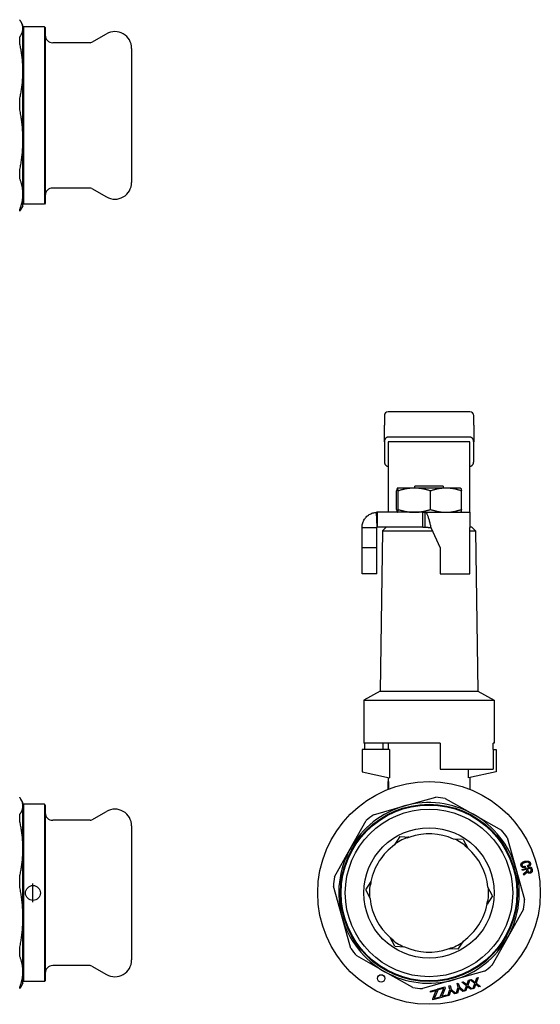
# Model space of a CAD drawing. Header units: millimetres. Extents: x 64 to 3509, y -40 to 420.
# Tile 12 of 12: x 374 to 514, y 151 to 416. Entities that reach past the tile are written whole.
import ezdxf

# ---------------------------------------------------------------- set-up
doc = ezdxf.new("R2010")
doc.units = ezdxf.units.MM
doc.layers.add('DETAIL', color=2, linetype='Continuous')
doc.layers.add('ORIGIN', color=6, linetype='Continuous')

msp = doc.modelspace()

# ---------------------------------------------------------------- linework, layer by layer
at = {"layer": 'DETAIL'}
for p, q in [((375.32, 414.18), (374.78, 415.12)), ((375.32, 413.28), (375.32, 414.18)), ((375.32, 413.53), (375.52, 413.73)), ((375.32, 401.82), (375.32, 413.28)), ((375.52, 413.73), (375.52, 366.13)), ((381.12, 413.73), (375.52, 413.73)), ((381.12, 413.73), (381.12, 366.13)), ((381.32, 413.53), (381.12, 413.73)), ((381.32, 413.53), (381.32, 366.33)), ((374.46, 409.37), (374.46, 410.95)), ((393.85, 409.57), (397.77, 411.83)), ((393.35, 409.43), (383.32, 409.43)), ((404.52, 407.93), (404.52, 371.93)), ((375.32, 383.39), (375.32, 401.82)), ((374.46, 391.73), (374.46, 394.27)), ((375.32, 368.79), (375.32, 383.39)), ((374.46, 373.04), (374.46, 375.05)), ((393.35, 370.43), (383.32, 370.43)), ((393.85, 370.3), (397.77, 368.04)), ((375.32, 365.68), (375.32, 368.79)), ((375.32, 365.68), (374.78, 364.75)), ((375.32, 366.33), (375.52, 366.13)), ((381.12, 366.13), (375.52, 366.13)), ((381.32, 366.33), (381.12, 366.13)), ((374.46, 364.25), (374.46, 364.55)), ((472.42, 309.36), (472.42, 306.78)), ((495.42, 310.36), (473.42, 310.36)), ((496.42, 306.78), (496.42, 309.36)), ((472.42, 302.24), (472.42, 306.78)), ((496.42, 306.78), (496.42, 302.24)), ((472.42, 302.24), (472.42, 297.02)), ((495.42, 303.54), (473.42, 303.54)), ((495.42, 302.24), (473.42, 302.24)), ((473.42, 302.24), (473.42, 284.99)), ((495.42, 284.99), (495.42, 302.24)), ((496.42, 297.02), (496.42, 302.24)), ((475.72, 284.12), (475.72, 289.1)), ((475.92, 289.86), (475.91, 289.85)), ((475.93, 289.86), (475.92, 289.86)), ((480.5, 289.86), (475.93, 289.86)), ((476.14, 284.12), (476.14, 289.1)), ((488.99, 289.86), (480.5, 289.86)), ((480.61, 289.86), (480.62, 290.36)), ((488.22, 290.36), (480.62, 290.36)), ((484.85, 284.12), (484.85, 289.1)), ((488.22, 290.36), (488.23, 289.86)), ((492.92, 289.86), (488.99, 289.86)), ((492.92, 289.86), (492.93, 289.85)), ((493.13, 284.12), (493.13, 289.1)), ((470.52, 279.36), (470.34, 283.35)), ((482.75, 283.36), (470.52, 283.36)), ((470.52, 283.36), (470.52, 282.5)), ((473.42, 284.99), (473.42, 283.53)), ((475.92, 283.36), (475.91, 283.36)), ((482.75, 283.36), (495.42, 283.36)), ((482.75, 281.89), (482.75, 283.36)), ((483.42, 279.36), (483.42, 283.36)), ((492.92, 283.36), (492.93, 283.36)), ((495.42, 283.36), (495.42, 284.99)), ((495.42, 283.36), (495.42, 279.26)), ((470.52, 282.5), (470.52, 279.36)), ((482.75, 279.36), (482.75, 281.89)), ((466.42, 279.26), (468.42, 279.26)), ((466.42, 273.86), (466.42, 279.26)), ((468.42, 279.26), (470.42, 279.26)), ((470.42, 273.86), (470.42, 279.26)), ((482.75, 279.36), (470.52, 279.36)), ((471.91, 278.34), (471.32, 235.36)), ((472.92, 279.36), (471.91, 278.34)), ((471.91, 278.34), (485.34, 278.34)), ((484.92, 279.26), (487.42, 273.86)), ((495.92, 279.36), (495.42, 279.36)), ((495.42, 266.86), (495.42, 279.26)), ((495.42, 278.34), (496.94, 278.34)), ((495.92, 279.36), (496.94, 278.34)), ((496.94, 278.34), (497.52, 235.36)), ((466.42, 266.86), (466.42, 273.86)), ((470.42, 273.86), (466.42, 273.86)), ((470.42, 266.86), (470.42, 273.86)), ((487.42, 273.86), (487.42, 266.86)), ((470.42, 266.86), (466.42, 266.86)), ((487.42, 266.86), (495.42, 266.86)), ((471.32, 235.36), (466.92, 232.9)), ((471.32, 235.36), (497.52, 235.36)), ((497.52, 235.36), (501.92, 232.9)), ((466.92, 232.9), (501.92, 232.9)), ((466.92, 232.9), (466.92, 221.36)), ((501.92, 232.9), (501.92, 221.36)), ((473.84, 219.66), (466.42, 219.66)), ((466.42, 219.66), (466.42, 213.66)), ((487.42, 221.36), (466.92, 221.36)), ((467.18, 219.66), (467.18, 221.36)), ((472.03, 221.36), (472.03, 219.66)), ((473.42, 221.36), (473.42, 219.66)), ((473.84, 219.66), (473.84, 212.07)), ((487.42, 221.36), (487.42, 214.36)), ((501.92, 221.36), (501.66, 221.36)), ((501.66, 219.66), (501.66, 221.36)), ((501.66, 219.66), (501.66, 214.36)), ((501.66, 219.66), (502.42, 219.66)), ((502.42, 219.66), (502.42, 213.66)), ((487.42, 214.36), (501.66, 214.36)), ((495.01, 212.07), (495.01, 214.36)), ((466.42, 213.66), (473.84, 212.07)), ((473.42, 212.16), (473.42, 211.08)), ((502.42, 213.66), (495.01, 212.07)), ((495.42, 212.16), (495.42, 209.89)), ((473.41, 211.08), (473.45, 211.08)), ((473.41, 208.96), (473.41, 211.08)), ((473.42, 210.75), (473.42, 209.71)), ((473.42, 210.75), (473.44, 210.75)), ((473.42, 209.71), (473.45, 209.71)), ((473.42, 209.38), (473.42, 208.96)), ((473.42, 209.38), (473.45, 209.38)), ((473.43, 210.75), (473.43, 209.71)), ((473.43, 209.38), (473.43, 208.96)), ((473.45, 211.08), (473.46, 211.08)), ((473.49, 209.43), (473.5, 209.43)), ((473.57, 210.22), (473.58, 210.22)), ((495.42, 209.89), (495.42, 208.96)), ((375.32, 205.41), (374.78, 206.34)), ((477.88, 204.51), (486.22, 206.84)), ((488.76, 206.54), (496.3, 202.3)), ((375.32, 204.51), (375.32, 205.41)), ((375.32, 204.76), (375.52, 204.96)), ((375.32, 193.04), (375.32, 204.51)), ((375.52, 204.96), (375.52, 157.36)), ((381.12, 204.96), (375.52, 204.96)), ((381.12, 204.96), (381.12, 157.36)), ((381.32, 204.76), (381.12, 204.96)), ((381.32, 204.76), (381.32, 157.56)), ((469.54, 202.17), (477.88, 204.51)), ((374.46, 200.59), (374.46, 202.17)), ((393.85, 200.79), (397.77, 203.05)), ((496.3, 202.3), (503.85, 198.05)), ((393.35, 200.66), (383.32, 200.66)), ((404.52, 199.16), (404.52, 163.16)), ((463.28, 193.04), (467.53, 200.59)), ((476.61, 196.29), (475.18, 194.07)), ((476.61, 196.29), (479.26, 196.17)), ((478.55, 195.91), (478.22, 195.91)), ((505.43, 196.04), (507.77, 187.7)), ((375.32, 174.61), (375.32, 193.04)), ((459.04, 185.49), (463.28, 193.04)), ((493.63, 195.49), (490.98, 195.61)), ((493.63, 195.49), (494.84, 193.14)), ((494.26, 193.62), (494.1, 193.9)), ((507.77, 187.7), (510.11, 179.36)), ((509.47, 187.47), (511.9, 188.15)), ((510.24, 188.34), (510.33, 188.02)), ((510.95, 188.19), (510.86, 188.52)), ((511.74, 187.75), (510.87, 187.51)), ((511.82, 187.44), (511.74, 187.75)), ((511.9, 188.15), (512.1, 187.43)), ((374.46, 182.95), (374.46, 185.49)), ((509.57, 187.14), (509.47, 187.47)), ((510.61, 187.44), (509.57, 187.14)), ((509.81, 186.28), (510.72, 187.08)), ((509.91, 185.91), (509.81, 186.28)), ((510.85, 186.76), (509.91, 185.91)), ((510.72, 187.08), (510.61, 187.44)), ((510.87, 187.51), (510.98, 187.11)), ((461.07, 174.61), (458.73, 182.95)), ((467.41, 181.96), (468.84, 184.19)), ((468.71, 183.45), (468.55, 183.16)), ((501.44, 180.35), (500.22, 182.7)), ((467.41, 181.96), (468.62, 179.61)), ((501.44, 180.35), (500.01, 178.13)), ((500.13, 178.87), (500.3, 179.15)), ((375.32, 160.02), (375.32, 174.61)), ((463.41, 166.27), (461.07, 174.61)), ((509.81, 176.82), (505.56, 169.27)), ((505.56, 169.27), (501.32, 161.72)), ((475.22, 166.83), (474.01, 169.18)), ((474.58, 168.7), (474.75, 168.41)), ((475.22, 166.83), (477.86, 166.7)), ((492.23, 166.02), (493.66, 168.25)), ((374.46, 164.26), (374.46, 166.27)), ((472.54, 160.02), (464.99, 164.26)), ((492.23, 166.02), (489.59, 166.15)), ((490.29, 166.41), (490.62, 166.41)), ((393.35, 161.66), (383.32, 161.66)), ((393.85, 161.52), (397.77, 159.26)), ((375.32, 156.91), (375.32, 160.02)), ((480.09, 155.77), (472.54, 160.02)), ((499.31, 160.14), (490.97, 157.81)), ((375.32, 156.91), (374.78, 155.97)), ((375.32, 157.56), (375.52, 157.36)), ((381.12, 157.36), (375.52, 157.36)), ((381.32, 157.56), (381.12, 157.36)), ((490.97, 157.81), (482.63, 155.47)), ((489.75, 156.22), (490.07, 156.31)), ((490.03, 155.21), (489.75, 156.22)), ((490.07, 156.31), (490.35, 155.3)), ((491.97, 156.84), (492.29, 156.93)), ((492.26, 155.83), (491.97, 156.84)), ((492.29, 156.93), (492.57, 155.92)), ((493.24, 157.2), (493.63, 157.31)), ((494.49, 156.19), (493.24, 157.2)), ((493.63, 157.31), (494.47, 156.62)), ((493.97, 154.82), (494.49, 156.19)), ((494.68, 156.7), (495.05, 157.7)), ((495.43, 157.81), (494.85, 156.31)), ((494.85, 156.31), (495.99, 155.39)), ((495.05, 157.7), (495.43, 157.81)), ((495.46, 157.82), (495.85, 157.93)), ((496.72, 156.81), (495.46, 157.82)), ((495.85, 157.93), (496.69, 157.24)), ((496.19, 155.45), (496.72, 156.81)), ((496.84, 156.31), (496.54, 155.54)), ((496.9, 157.33), (497.27, 158.33)), ((497.65, 158.43), (497.07, 156.93)), ((497.07, 156.93), (498.21, 156.01)), ((497.83, 155.91), (497.23, 156.4)), ((497.27, 158.33), (497.65, 158.43)), ((498.21, 156.01), (497.83, 155.91)), ((374.46, 155.47), (374.46, 155.77)), ((484.78, 154.83), (486.67, 155.36)), ((484.86, 154.54), (484.78, 154.83)), ((486.39, 154.97), (484.86, 154.54)), ((485.41, 152.73), (486.29, 154.76)), ((486.76, 155.06), (485.96, 153.19)), ((486.29, 154.76), (486.39, 154.97)), ((486.67, 155.36), (486.76, 155.06)), ((486.82, 155.4), (488.71, 155.93)), ((486.9, 155.12), (486.82, 155.4)), ((488.43, 155.54), (486.9, 155.12)), ((487.45, 153.3), (488.33, 155.33)), ((489.24, 153.5), (487.53, 153.02)), ((487.83, 153.41), (489.16, 153.78)), ((488.79, 155.63), (488, 153.76)), ((488.33, 155.33), (488.43, 155.54)), ((488.71, 155.93), (488.79, 155.63)), ((489.16, 153.78), (489.24, 153.5)), ((489.47, 153.56), (490.03, 155.21)), ((489.83, 153.66), (489.47, 153.56)), ((490.1, 154.5), (489.83, 153.66)), ((490.35, 155.3), (491.66, 154.18)), ((491.27, 154.07), (490.6, 154.66)), ((491.66, 154.18), (491.27, 154.07)), ((491.69, 154.18), (492.26, 155.83)), ((492.06, 154.29), (491.69, 154.18)), ((492.32, 155.12), (492.06, 154.29)), ((492.57, 155.92), (493.88, 154.8)), ((493.5, 154.69), (492.82, 155.28)), ((493.88, 154.8), (493.5, 154.69)), ((494.31, 154.92), (493.97, 154.82)), ((494.62, 155.69), (494.31, 154.92)), ((495.61, 155.28), (495.01, 155.78)), ((495.99, 155.39), (495.61, 155.28)), ((496.54, 155.54), (496.19, 155.45)), ((485.49, 152.45), (485.41, 152.73)), ((487.2, 152.93), (485.49, 152.45)), ((485.79, 152.83), (487.13, 153.21)), ((487.13, 153.21), (487.2, 152.93)), ((487.53, 153.02), (487.45, 153.3))]:
    msp.add_line(p, q, dxfattribs=at)
at = {"layer": 'DETAIL', "flags": 128}
for points in [[(375.32, 413.28), (375.32, 413.38), (375.32, 413.48), (375.31, 413.58), (375.3, 413.67), (375.28, 413.77), (375.27, 413.87), (375.25, 413.97), (375.22, 414.06), (375.2, 414.16), (375.17, 414.26), (375.13, 414.36), (375.1, 414.45), (375.06, 414.55), (375.02, 414.65), (374.98, 414.75), (374.93, 414.84), (374.88, 414.94), (374.83, 415.04), (374.77, 415.14), (374.71, 415.23), (374.65, 415.33), (374.59, 415.43), (374.52, 415.52), (374.46, 415.62)], [(374.46, 410.95), (374.52, 411.04), (374.59, 411.14), (374.65, 411.24), (374.71, 411.33), (374.77, 411.43), (374.83, 411.53), (374.88, 411.63), (374.93, 411.72), (374.98, 411.82), (375.02, 411.92), (375.06, 412.02), (375.1, 412.11), (375.13, 412.21), (375.17, 412.31), (375.2, 412.4), (375.22, 412.5), (375.25, 412.6), (375.27, 412.7), (375.28, 412.8), (375.3, 412.89), (375.31, 412.99), (375.32, 413.09), (375.32, 413.19), (375.32, 413.28)], [(375.32, 401.82), (375.32, 402.13), (375.32, 402.45), (375.31, 402.76), (375.3, 403.07), (375.28, 403.39), (375.27, 403.71), (375.25, 404.02), (375.22, 404.34), (375.2, 404.65), (375.17, 404.97), (375.13, 405.28), (375.1, 405.6), (375.06, 405.91), (375.02, 406.23), (374.98, 406.54), (374.93, 406.86), (374.88, 407.17), (374.83, 407.49), (374.77, 407.8), (374.71, 408.11), (374.65, 408.43), (374.59, 408.74), (374.52, 409.05), (374.46, 409.37)], [(374.46, 394.27), (374.52, 394.58), (374.59, 394.89), (374.65, 395.21), (374.71, 395.52), (374.77, 395.84), (374.83, 396.15), (374.88, 396.46), (374.93, 396.78), (374.98, 397.09), (375.02, 397.41), (375.06, 397.72), (375.1, 398.03), (375.13, 398.35), (375.17, 398.66), (375.2, 398.98), (375.22, 399.29), (375.25, 399.61), (375.27, 399.92), (375.28, 400.24), (375.3, 400.55), (375.31, 400.87), (375.32, 401.18), (375.32, 401.5), (375.32, 401.82)], [(375.32, 383.39), (375.32, 383.74), (375.32, 384.08), (375.31, 384.43), (375.3, 384.78), (375.28, 385.13), (375.27, 385.47), (375.25, 385.82), (375.22, 386.17), (375.2, 386.52), (375.17, 386.87), (375.13, 387.22), (375.1, 387.56), (375.06, 387.91), (375.02, 388.26), (374.98, 388.61), (374.93, 388.96), (374.88, 389.3), (374.83, 389.65), (374.77, 390), (374.71, 390.34), (374.65, 390.69), (374.59, 391.04), (374.52, 391.38), (374.46, 391.73)], [(374.46, 375.05), (374.52, 375.4), (374.59, 375.74), (374.65, 376.09), (374.71, 376.43), (374.77, 376.78), (374.83, 377.13), (374.88, 377.48), (374.93, 377.82), (374.98, 378.17), (375.02, 378.52), (375.06, 378.86), (375.1, 379.21), (375.13, 379.56), (375.17, 379.91), (375.2, 380.25), (375.22, 380.6), (375.25, 380.95), (375.27, 381.3), (375.28, 381.65), (375.3, 381.99), (375.31, 382.34), (375.32, 382.69), (375.32, 383.04), (375.32, 383.39)], [(375.32, 368.79), (375.32, 368.97), (375.32, 369.15), (375.31, 369.32), (375.3, 369.5), (375.28, 369.68), (375.27, 369.86), (375.25, 370.03), (375.22, 370.21), (375.2, 370.39), (375.17, 370.57), (375.13, 370.74), (375.1, 370.92), (375.06, 371.1), (375.02, 371.27), (374.98, 371.45), (374.93, 371.63), (374.88, 371.8), (374.83, 371.98), (374.77, 372.16), (374.71, 372.33), (374.65, 372.51), (374.59, 372.69), (374.52, 372.86), (374.46, 373.04)], [(374.46, 364.55), (374.52, 364.73), (374.59, 364.9), (374.65, 365.08), (374.71, 365.26), (374.77, 365.43), (374.83, 365.61), (374.88, 365.79), (374.93, 365.96), (374.98, 366.14), (375.02, 366.32), (375.06, 366.49), (375.1, 366.67), (375.13, 366.85), (375.17, 367.02), (375.2, 367.2), (375.22, 367.38), (375.25, 367.55), (375.27, 367.73), (375.28, 367.91), (375.3, 368.08), (375.31, 368.26), (375.32, 368.44), (375.32, 368.62), (375.32, 368.79)], [(374.78, 364.75), (374.77, 364.73), (374.76, 364.71), (374.75, 364.69), (374.73, 364.66), (374.72, 364.64), (374.71, 364.62), (374.69, 364.6), (374.68, 364.58), (374.67, 364.56), (374.66, 364.54), (374.64, 364.52), (374.63, 364.5), (374.61, 364.48), (374.6, 364.46), (374.59, 364.43), (374.57, 364.41), (374.56, 364.39), (374.54, 364.37), (374.53, 364.35), (374.52, 364.33), (374.5, 364.31), (374.49, 364.29), (374.47, 364.27), (374.46, 364.25)], [(473.42, 303.54), (473.36, 303.54), (473.3, 303.53), (473.24, 303.52), (473.18, 303.5), (473.12, 303.48), (473.05, 303.45), (472.99, 303.42), (472.93, 303.38), (472.88, 303.33), (472.82, 303.28), (472.77, 303.22), (472.72, 303.16), (472.67, 303.09), (472.63, 303.02), (472.59, 302.95), (472.55, 302.88), (472.52, 302.8), (472.49, 302.72), (472.47, 302.64), (472.45, 302.56), (472.44, 302.47), (472.43, 302.39), (472.42, 302.31), (472.42, 302.24)], [(496.42, 302.24), (496.42, 302.31), (496.41, 302.39), (496.41, 302.47), (496.39, 302.56), (496.37, 302.64), (496.35, 302.72), (496.33, 302.8), (496.29, 302.88), (496.26, 302.95), (496.22, 303.02), (496.18, 303.09), (496.13, 303.16), (496.08, 303.22), (496.03, 303.28), (495.97, 303.33), (495.91, 303.38), (495.85, 303.42), (495.79, 303.45), (495.73, 303.48), (495.67, 303.5), (495.6, 303.52), (495.54, 303.53), (495.48, 303.54), (495.42, 303.54)], [(472.42, 297.02), (472.42, 296.94), (472.43, 296.86), (472.44, 296.78), (472.45, 296.7), (472.47, 296.61), (472.49, 296.53), (472.52, 296.45), (472.55, 296.38), (472.59, 296.3), (472.62, 296.23), (472.67, 296.16), (472.72, 296.09), (472.77, 296.03), (472.82, 295.97), (472.88, 295.92), (472.93, 295.88), (472.99, 295.84), (473.05, 295.8), (473.12, 295.77), (473.18, 295.75), (473.24, 295.73), (473.3, 295.72), (473.36, 295.71), (473.42, 295.71)], [(495.42, 295.71), (495.48, 295.71), (495.54, 295.72), (495.6, 295.73), (495.67, 295.75), (495.73, 295.77), (495.79, 295.8), (495.85, 295.84), (495.91, 295.88), (495.97, 295.92), (496.03, 295.97), (496.08, 296.03), (496.13, 296.09), (496.18, 296.16), (496.22, 296.23), (496.26, 296.3), (496.29, 296.38), (496.33, 296.45), (496.35, 296.53), (496.37, 296.62), (496.39, 296.7), (496.41, 296.78), (496.41, 296.86), (496.42, 296.94), (496.42, 297.02)], [(475.93, 289.86), (475.92, 289.86), (475.91, 289.85), (475.9, 289.84), (475.89, 289.83), (475.89, 289.82), (475.88, 289.8), (475.87, 289.79), (475.86, 289.76), (475.85, 289.74), (475.84, 289.71), (475.83, 289.68), (475.82, 289.65), (475.81, 289.62), (475.8, 289.58), (475.8, 289.54), (475.79, 289.5), (475.78, 289.46), (475.77, 289.41), (475.76, 289.36), (475.75, 289.31), (475.74, 289.26), (475.73, 289.21), (475.73, 289.15), (475.72, 289.1)], [(476.14, 289.1), (476.13, 289.15), (476.13, 289.21), (476.12, 289.26), (476.11, 289.32), (476.1, 289.36), (476.09, 289.41), (476.08, 289.46), (476.07, 289.5), (476.06, 289.54), (476.06, 289.58), (476.05, 289.62), (476.04, 289.65), (476.03, 289.68), (476.02, 289.71), (476.01, 289.74), (476, 289.76), (475.99, 289.79), (475.98, 289.8), (475.98, 289.82), (475.97, 289.83), (475.96, 289.84), (475.95, 289.85), (475.94, 289.86), (475.93, 289.86)], [(480.5, 289.86), (480.31, 289.86), (480.13, 289.85), (479.94, 289.84), (479.76, 289.83), (479.58, 289.82), (479.39, 289.8), (479.21, 289.79), (479.03, 289.76), (478.84, 289.74), (478.66, 289.71), (478.48, 289.68), (478.3, 289.65), (478.12, 289.62), (477.94, 289.58), (477.76, 289.54), (477.57, 289.5), (477.39, 289.46), (477.22, 289.41), (477.04, 289.36), (476.86, 289.31), (476.68, 289.26), (476.5, 289.21), (476.32, 289.15), (476.14, 289.1)], [(484.85, 289.1), (484.67, 289.15), (484.49, 289.21), (484.31, 289.26), (484.13, 289.32), (483.96, 289.36), (483.78, 289.41), (483.6, 289.46), (483.42, 289.5), (483.24, 289.54), (483.06, 289.58), (482.88, 289.62), (482.69, 289.65), (482.51, 289.68), (482.33, 289.71), (482.15, 289.74), (481.97, 289.76), (481.78, 289.79), (481.6, 289.8), (481.42, 289.82), (481.23, 289.83), (481.05, 289.84), (480.87, 289.85), (480.68, 289.86), (480.5, 289.86)], [(488.99, 289.86), (488.81, 289.86), (488.64, 289.85), (488.46, 289.84), (488.29, 289.83), (488.11, 289.82), (487.94, 289.8), (487.76, 289.79), (487.59, 289.76), (487.42, 289.74), (487.24, 289.71), (487.07, 289.68), (486.89, 289.65), (486.72, 289.62), (486.55, 289.58), (486.38, 289.54), (486.21, 289.5), (486.03, 289.46), (485.86, 289.41), (485.69, 289.36), (485.52, 289.31), (485.35, 289.26), (485.18, 289.21), (485.02, 289.15), (484.85, 289.1)], [(493.13, 289.1), (492.96, 289.15), (492.79, 289.21), (492.62, 289.26), (492.45, 289.31), (492.28, 289.36), (492.11, 289.41), (491.94, 289.46), (491.77, 289.5), (491.6, 289.54), (491.42, 289.58), (491.25, 289.62), (491.08, 289.65), (490.9, 289.68), (490.73, 289.71), (490.56, 289.74), (490.38, 289.76), (490.21, 289.79), (490.04, 289.8), (489.86, 289.82), (489.69, 289.83), (489.51, 289.84), (489.34, 289.85), (489.16, 289.86), (488.99, 289.86)], [(492.93, 289.85), (492.94, 289.85), (492.95, 289.84), (492.96, 289.83), (492.96, 289.81), (492.97, 289.8), (492.98, 289.78), (492.99, 289.76), (493, 289.73), (493.01, 289.71), (493.01, 289.68), (493.02, 289.65), (493.03, 289.62), (493.04, 289.59), (493.05, 289.55), (493.05, 289.52), (493.06, 289.48), (493.07, 289.43), (493.08, 289.39), (493.09, 289.35), (493.1, 289.3), (493.1, 289.25), (493.11, 289.2), (493.12, 289.15), (493.13, 289.1)], [(466.42, 279.26), (466.43, 279.52), (466.46, 279.78), (466.5, 280.03), (466.55, 280.29), (466.63, 280.54), (466.72, 280.78), (466.82, 281.02), (466.94, 281.26), (467.08, 281.48), (467.23, 281.69), (467.39, 281.9), (467.56, 282.09), (467.75, 282.28), (467.94, 282.45), (468.15, 282.6), (468.37, 282.75), (468.6, 282.88), (468.83, 282.99), (469.07, 283.09), (469.32, 283.18), (469.57, 283.24), (469.83, 283.3), (470.08, 283.33), (470.34, 283.35)], [(473.42, 283.53), (473.42, 283.51), (473.42, 283.5), (473.41, 283.48), (473.4, 283.47), (473.39, 283.46), (473.37, 283.45), (473.36, 283.44), (473.34, 283.43), (473.31, 283.42), (473.29, 283.41), (473.26, 283.4), (473.23, 283.39), (473.2, 283.39), (473.16, 283.38), (473.13, 283.37), (473.09, 283.37), (473.04, 283.37), (473, 283.36), (472.95, 283.36), (472.9, 283.36), (472.85, 283.36), (472.8, 283.36), (472.75, 283.36), (472.69, 283.36)], [(475.72, 284.12), (475.73, 284.06), (475.73, 284), (475.74, 283.95), (475.75, 283.9), (475.76, 283.85), (475.77, 283.8), (475.78, 283.76), (475.79, 283.71), (475.8, 283.67), (475.8, 283.63), (475.81, 283.6), (475.82, 283.56), (475.83, 283.53), (475.84, 283.5), (475.85, 283.47), (475.86, 283.45), (475.87, 283.43), (475.88, 283.41), (475.89, 283.39), (475.89, 283.38), (475.9, 283.37), (475.91, 283.36), (475.92, 283.36), (475.93, 283.36)], [(475.93, 283.36), (475.94, 283.36), (475.95, 283.36), (475.96, 283.37), (475.97, 283.38), (475.98, 283.39), (475.98, 283.41), (475.99, 283.43), (476, 283.45), (476.01, 283.47), (476.02, 283.5), (476.03, 283.53), (476.04, 283.56), (476.05, 283.6), (476.06, 283.63), (476.06, 283.67), (476.07, 283.71), (476.08, 283.76), (476.09, 283.8), (476.1, 283.85), (476.11, 283.9), (476.12, 283.95), (476.13, 284), (476.13, 284.06), (476.14, 284.12)], [(476.14, 284.12), (476.32, 284.06), (476.5, 284), (476.68, 283.95), (476.86, 283.9), (477.04, 283.85), (477.22, 283.8), (477.4, 283.76), (477.58, 283.71), (477.76, 283.67), (477.94, 283.63), (478.12, 283.6), (478.3, 283.56), (478.48, 283.53), (478.66, 283.5), (478.84, 283.47), (479.03, 283.45), (479.21, 283.43), (479.39, 283.41), (479.57, 283.39), (479.76, 283.38), (479.94, 283.37), (480.13, 283.36), (480.31, 283.36), (480.5, 283.36)], [(480.5, 283.36), (480.68, 283.36), (480.87, 283.36), (481.05, 283.37), (481.23, 283.38), (481.42, 283.39), (481.6, 283.41), (481.78, 283.43), (481.97, 283.45), (482.15, 283.47), (482.33, 283.5), (482.51, 283.53), (482.69, 283.56), (482.88, 283.6), (483.06, 283.63), (483.24, 283.67), (483.42, 283.71), (483.6, 283.76), (483.78, 283.8), (483.96, 283.85), (484.14, 283.9), (484.31, 283.95), (484.49, 284), (484.67, 284.06), (484.85, 284.12)], [(483.42, 283.36), (483.48, 283.34), (483.55, 283.31), (483.61, 283.26), (483.67, 283.19), (483.73, 283.11), (483.8, 283.01), (483.86, 282.89), (483.92, 282.76), (483.98, 282.62), (484.05, 282.46), (484.11, 282.29), (484.17, 282.11), (484.23, 281.92), (484.3, 281.71), (484.36, 281.5), (484.42, 281.27), (484.48, 281.04), (484.55, 280.8), (484.61, 280.55), (484.67, 280.3), (484.73, 280.04), (484.8, 279.78), (484.86, 279.52), (484.92, 279.26)], [(484.85, 284.12), (485.02, 284.06), (485.18, 284), (485.35, 283.95), (485.52, 283.9), (485.69, 283.85), (485.86, 283.8), (486.03, 283.76), (486.21, 283.71), (486.38, 283.67), (486.55, 283.63), (486.72, 283.6), (486.9, 283.56), (487.07, 283.53), (487.24, 283.5), (487.42, 283.47), (487.59, 283.45), (487.76, 283.43), (487.94, 283.41), (488.11, 283.39), (488.29, 283.38), (488.46, 283.37), (488.64, 283.36), (488.81, 283.36), (488.99, 283.36)], [(488.99, 283.36), (489.16, 283.36), (489.34, 283.36), (489.51, 283.37), (489.69, 283.38), (489.86, 283.39), (490.04, 283.41), (490.21, 283.43), (490.38, 283.45), (490.56, 283.47), (490.73, 283.5), (490.9, 283.53), (491.08, 283.56), (491.25, 283.6), (491.42, 283.63), (491.6, 283.67), (491.77, 283.71), (491.94, 283.76), (492.11, 283.8), (492.28, 283.85), (492.45, 283.9), (492.62, 283.95), (492.79, 284), (492.96, 284.06), (493.13, 284.12)], [(493.13, 284.12), (493.12, 284.06), (493.11, 284.01), (493.1, 283.96), (493.1, 283.91), (493.09, 283.87), (493.08, 283.82), (493.07, 283.78), (493.06, 283.74), (493.05, 283.7), (493.05, 283.66), (493.04, 283.63), (493.03, 283.59), (493.02, 283.56), (493.01, 283.53), (493.01, 283.5), (493, 283.48), (492.99, 283.46), (492.98, 283.44), (492.97, 283.42), (492.96, 283.4), (492.96, 283.39), (492.95, 283.38), (492.94, 283.37), (492.93, 283.36)], [(470.42, 279.26), (470.42, 279.26), (470.42, 279.27), (470.42, 279.28), (470.43, 279.28), (470.43, 279.29), (470.43, 279.29), (470.43, 279.3), (470.43, 279.31), (470.44, 279.31), (470.44, 279.32), (470.45, 279.32), (470.45, 279.33), (470.45, 279.33), (470.46, 279.33), (470.46, 279.34), (470.47, 279.34), (470.48, 279.35), (470.48, 279.35), (470.49, 279.35), (470.49, 279.35), (470.5, 279.35), (470.51, 279.36), (470.51, 279.36), (470.52, 279.36)], [(470.52, 279.36), (470.52, 279.36), (470.52, 279.36), (470.52, 279.36), (470.52, 279.36), (470.52, 279.36), (470.52, 279.36), (470.52, 279.36), (470.52, 279.36), (470.52, 279.36), (470.52, 279.36), (470.52, 279.36), (470.52, 279.36), (470.52, 279.36), (470.52, 279.36), (470.52, 279.36), (470.52, 279.36), (470.52, 279.36), (470.52, 279.36), (470.52, 279.36), (470.52, 279.36), (470.52, 279.36), (470.52, 279.36), (470.52, 279.36), (470.52, 279.36)], [(482.75, 279.36), (482.78, 279.36), (482.81, 279.36), (482.84, 279.36), (482.86, 279.36), (482.89, 279.36), (482.92, 279.36), (482.95, 279.36), (482.98, 279.36), (483, 279.36), (483.03, 279.36), (483.06, 279.36), (483.09, 279.36), (483.12, 279.36), (483.14, 279.36), (483.17, 279.36), (483.2, 279.36), (483.23, 279.36), (483.25, 279.36), (483.28, 279.36), (483.31, 279.36), (483.34, 279.36), (483.37, 279.36), (483.39, 279.36), (483.42, 279.36)], [(483.42, 279.36), (483.48, 279.36), (483.55, 279.36), (483.61, 279.35), (483.67, 279.35), (483.73, 279.35), (483.8, 279.35), (483.86, 279.35), (483.92, 279.34), (483.98, 279.34), (484.05, 279.34), (484.11, 279.33), (484.17, 279.33), (484.23, 279.32), (484.3, 279.32), (484.36, 279.31), (484.42, 279.31), (484.48, 279.3), (484.55, 279.29), (484.61, 279.29), (484.67, 279.28), (484.73, 279.28), (484.8, 279.27), (484.86, 279.26), (484.92, 279.26)], [(473.52, 210.22), (473.52, 210.27), (473.52, 210.31), (473.51, 210.34), (473.51, 210.38), (473.51, 210.42), (473.51, 210.46), (473.51, 210.5), (473.5, 210.53), (473.5, 210.56), (473.5, 210.59), (473.49, 210.62), (473.49, 210.64), (473.49, 210.66), (473.48, 210.68), (473.48, 210.7), (473.47, 210.71), (473.47, 210.72), (473.47, 210.73), (473.46, 210.74), (473.46, 210.74), (473.45, 210.75), (473.45, 210.75), (473.45, 210.75), (473.44, 210.75)], [(473.45, 211.08), (473.46, 211.08), (473.46, 211.08), (473.47, 211.07), (473.48, 211.07), (473.48, 211.05), (473.49, 211.04), (473.5, 211.02), (473.5, 211), (473.51, 210.97), (473.52, 210.95), (473.53, 210.91), (473.53, 210.88), (473.54, 210.84), (473.55, 210.79), (473.55, 210.75), (473.56, 210.69), (473.56, 210.64), (473.56, 210.58), (473.57, 210.53), (473.57, 210.47), (473.57, 210.4), (473.57, 210.34), (473.57, 210.29), (473.57, 210.22)], [(473.45, 209.71), (473.46, 209.71), (473.46, 209.71), (473.46, 209.72), (473.47, 209.72), (473.47, 209.73), (473.47, 209.74), (473.48, 209.75), (473.48, 209.76), (473.49, 209.78), (473.49, 209.8), (473.49, 209.81), (473.5, 209.83), (473.5, 209.86), (473.5, 209.88), (473.51, 209.91), (473.51, 209.94), (473.51, 209.97), (473.51, 210.01), (473.51, 210.04), (473.51, 210.08), (473.51, 210.11), (473.52, 210.14), (473.52, 210.18), (473.52, 210.22)], [(473.47, 208.98), (473.47, 208.99), (473.47, 209.01), (473.47, 209.03), (473.47, 209.04), (473.46, 209.06), (473.46, 209.08), (473.46, 209.09), (473.46, 209.11), (473.46, 209.13), (473.46, 209.14), (473.46, 209.16), (473.46, 209.18), (473.46, 209.19), (473.46, 209.21), (473.46, 209.23), (473.46, 209.24), (473.46, 209.26), (473.45, 209.28), (473.45, 209.29), (473.45, 209.31), (473.45, 209.33), (473.45, 209.34), (473.45, 209.36), (473.45, 209.38)], [(473.46, 211.08), (473.47, 211.08), (473.47, 211.08), (473.48, 211.07), (473.48, 211.07), (473.49, 211.05), (473.5, 211.04), (473.51, 211.02), (473.51, 211), (473.52, 210.98), (473.53, 210.95), (473.53, 210.92), (473.54, 210.88), (473.55, 210.84), (473.56, 210.79), (473.56, 210.74), (473.57, 210.69), (473.57, 210.64), (473.57, 210.58), (473.58, 210.53), (473.58, 210.47), (473.58, 210.4), (473.58, 210.35), (473.58, 210.29), (473.58, 210.22)], [(473.57, 210.22), (473.57, 210.17), (473.57, 210.12), (473.57, 210.09), (473.57, 210.04), (473.57, 210), (473.57, 209.95), (473.57, 209.91), (473.56, 209.86), (473.56, 209.82), (473.56, 209.78), (473.55, 209.75), (473.55, 209.71), (473.54, 209.68), (473.54, 209.65), (473.54, 209.62), (473.53, 209.59), (473.52, 209.56), (473.52, 209.53), (473.51, 209.51), (473.51, 209.49), (473.5, 209.47), (473.5, 209.46), (473.49, 209.44), (473.49, 209.43)], [(473.49, 209.43), (473.49, 209.41), (473.49, 209.39), (473.49, 209.37), (473.49, 209.36), (473.49, 209.34), (473.49, 209.32), (473.5, 209.3), (473.5, 209.28), (473.5, 209.27), (473.5, 209.25), (473.5, 209.23), (473.5, 209.21), (473.5, 209.19), (473.5, 209.18), (473.5, 209.16), (473.51, 209.14), (473.51, 209.12), (473.51, 209.1), (473.51, 209.09), (473.51, 209.07), (473.51, 209.05), (473.51, 209.03), (473.51, 209.01), (473.52, 209)], [(473.58, 210.22), (473.58, 210.17), (473.58, 210.12), (473.58, 210.08), (473.58, 210.04), (473.58, 210), (473.58, 209.95), (473.58, 209.91), (473.57, 209.86), (473.57, 209.82), (473.57, 209.78), (473.56, 209.75), (473.56, 209.71), (473.55, 209.68), (473.55, 209.65), (473.55, 209.62), (473.54, 209.59), (473.53, 209.56), (473.53, 209.53), (473.52, 209.51), (473.52, 209.49), (473.51, 209.47), (473.51, 209.46), (473.5, 209.44), (473.5, 209.43)], [(473.5, 209.43), (473.5, 209.41), (473.5, 209.39), (473.5, 209.38), (473.5, 209.36), (473.5, 209.34), (473.5, 209.32), (473.51, 209.3), (473.51, 209.29), (473.51, 209.27), (473.51, 209.25), (473.51, 209.23), (473.51, 209.21), (473.51, 209.2), (473.51, 209.18), (473.51, 209.16), (473.52, 209.14), (473.52, 209.13), (473.52, 209.11), (473.52, 209.09), (473.52, 209.07), (473.52, 209.05), (473.52, 209.04), (473.52, 209.02), (473.53, 209)], [(495.42, 209.89), (495.42, 209.89), (495.42, 209.89), (495.42, 209.88), (495.42, 209.86), (495.42, 209.85), (495.42, 209.83), (495.41, 209.8), (495.41, 209.77), (495.41, 209.74), (495.41, 209.71), (495.4, 209.67), (495.4, 209.63), (495.4, 209.59), (495.4, 209.54), (495.39, 209.49), (495.39, 209.44), (495.39, 209.39), (495.39, 209.33), (495.38, 209.28), (495.38, 209.22), (495.38, 209.16), (495.38, 209.1), (495.38, 209.04), (495.38, 208.98)], [(375.32, 204.51), (375.32, 204.6), (375.32, 204.7), (375.31, 204.8), (375.3, 204.9), (375.28, 204.99), (375.27, 205.09), (375.25, 205.19), (375.22, 205.29), (375.2, 205.38), (375.17, 205.48), (375.13, 205.58), (375.1, 205.68), (375.06, 205.78), (375.02, 205.87), (374.98, 205.97), (374.93, 206.07), (374.88, 206.17), (374.83, 206.26), (374.77, 206.36), (374.71, 206.46), (374.65, 206.55), (374.59, 206.65), (374.52, 206.75), (374.46, 206.84)], [(374.46, 202.17), (374.52, 202.27), (374.59, 202.36), (374.65, 202.46), (374.71, 202.56), (374.77, 202.65), (374.83, 202.75), (374.88, 202.85), (374.93, 202.95), (374.98, 203.04), (375.02, 203.14), (375.06, 203.24), (375.1, 203.34), (375.13, 203.43), (375.17, 203.53), (375.2, 203.63), (375.22, 203.73), (375.25, 203.82), (375.27, 203.92), (375.28, 204.02), (375.3, 204.12), (375.31, 204.21), (375.32, 204.31), (375.32, 204.41), (375.32, 204.51)], [(375.32, 193.04), (375.32, 193.35), (375.32, 193.67), (375.31, 193.98), (375.3, 194.3), (375.28, 194.61), (375.27, 194.93), (375.25, 195.24), (375.22, 195.56), (375.2, 195.87), (375.17, 196.19), (375.13, 196.51), (375.1, 196.82), (375.06, 197.14), (375.02, 197.45), (374.98, 197.77), (374.93, 198.08), (374.88, 198.39), (374.83, 198.71), (374.77, 199.02), (374.71, 199.34), (374.65, 199.65), (374.59, 199.96), (374.52, 200.28), (374.46, 200.59)], [(374.46, 185.49), (374.52, 185.8), (374.59, 186.12), (374.65, 186.43), (374.71, 186.74), (374.77, 187.06), (374.83, 187.37), (374.88, 187.69), (374.93, 188), (374.98, 188.31), (375.02, 188.63), (375.06, 188.94), (375.1, 189.26), (375.13, 189.57), (375.17, 189.89), (375.2, 190.2), (375.22, 190.52), (375.25, 190.83), (375.27, 191.15), (375.28, 191.46), (375.3, 191.78), (375.31, 192.09), (375.32, 192.41), (375.32, 192.72), (375.32, 193.04)], [(509.15, 188.48), (509.14, 188.55), (509.13, 188.62), (509.12, 188.69), (509.12, 188.75), (509.13, 188.82), (509.15, 188.89), (509.17, 188.96), (509.2, 189.02), (509.23, 189.08), (509.27, 189.14), (509.31, 189.2), (509.36, 189.25), (509.41, 189.3), (509.46, 189.34), (509.52, 189.38), (509.58, 189.42), (509.64, 189.45), (509.7, 189.48), (509.76, 189.51), (509.83, 189.54), (509.89, 189.56), (509.96, 189.59), (510.02, 189.61), (510.09, 189.63)], [(510.33, 188.02), (510.28, 188), (510.22, 187.99), (510.16, 187.98), (510.1, 187.97), (510.04, 187.96), (509.98, 187.96), (509.92, 187.95), (509.86, 187.95), (509.8, 187.96), (509.75, 187.96), (509.69, 187.97), (509.63, 187.99), (509.57, 188.01), (509.52, 188.03), (509.47, 188.06), (509.42, 188.09), (509.37, 188.13), (509.33, 188.17), (509.29, 188.22), (509.25, 188.26), (509.22, 188.31), (509.19, 188.37), (509.17, 188.42), (509.15, 188.48)], [(510.21, 189.31), (510.16, 189.3), (510.11, 189.28), (510.06, 189.27), (510.01, 189.25), (509.97, 189.23), (509.92, 189.21), (509.87, 189.19), (509.82, 189.17), (509.78, 189.15), (509.73, 189.13), (509.69, 189.1), (509.64, 189.08), (509.6, 189.05), (509.56, 189.01), (509.53, 188.98), (509.49, 188.94), (509.46, 188.9), (509.44, 188.86), (509.41, 188.81), (509.4, 188.76), (509.39, 188.71), (509.39, 188.66), (509.39, 188.61), (509.4, 188.56)], [(509.4, 188.56), (509.42, 188.52), (509.43, 188.48), (509.46, 188.45), (509.48, 188.42), (509.51, 188.39), (509.54, 188.36), (509.58, 188.34), (509.61, 188.32), (509.65, 188.31), (509.69, 188.29), (509.73, 188.28), (509.77, 188.28), (509.81, 188.28), (509.85, 188.27), (509.89, 188.28), (509.93, 188.28), (509.97, 188.28), (510.01, 188.29), (510.05, 188.3), (510.09, 188.3), (510.13, 188.31), (510.17, 188.32), (510.2, 188.33), (510.24, 188.34)], [(510.09, 189.63), (510.16, 189.65), (510.24, 189.67), (510.31, 189.68), (510.39, 189.7), (510.46, 189.71), (510.54, 189.72), (510.61, 189.73), (510.69, 189.73), (510.77, 189.73), (510.84, 189.73), (510.92, 189.73), (510.99, 189.72), (511.07, 189.7), (511.14, 189.68), (511.21, 189.65), (511.28, 189.62), (511.35, 189.58), (511.41, 189.53), (511.47, 189.48), (511.52, 189.43), (511.56, 189.37), (511.6, 189.3), (511.63, 189.23), (511.65, 189.16)], [(511.4, 189.1), (511.38, 189.15), (511.35, 189.2), (511.32, 189.25), (511.28, 189.29), (511.24, 189.32), (511.19, 189.35), (511.14, 189.37), (511.09, 189.39), (511.03, 189.4), (510.98, 189.41), (510.92, 189.42), (510.87, 189.42), (510.81, 189.42), (510.76, 189.42), (510.7, 189.41), (510.64, 189.4), (510.59, 189.4), (510.53, 189.39), (510.48, 189.38), (510.43, 189.36), (510.37, 189.35), (510.32, 189.34), (510.26, 189.32), (510.21, 189.31)], [(510.86, 188.52), (510.89, 188.53), (510.93, 188.54), (510.97, 188.55), (511, 188.56), (511.04, 188.58), (511.07, 188.59), (511.1, 188.61), (511.14, 188.62), (511.17, 188.64), (511.2, 188.66), (511.23, 188.68), (511.26, 188.7), (511.29, 188.73), (511.32, 188.75), (511.34, 188.78), (511.36, 188.81), (511.38, 188.85), (511.4, 188.88), (511.41, 188.92), (511.41, 188.95), (511.41, 188.99), (511.41, 189.03), (511.41, 189.06), (511.4, 189.1)], [(511.65, 189.16), (511.67, 189.1), (511.68, 189.05), (511.68, 188.99), (511.68, 188.93), (511.68, 188.88), (511.67, 188.82), (511.66, 188.77), (511.64, 188.71), (511.62, 188.66), (511.59, 188.61), (511.56, 188.56), (511.53, 188.52), (511.49, 188.48), (511.45, 188.44), (511.41, 188.4), (511.36, 188.37), (511.32, 188.33), (511.27, 188.31), (511.22, 188.28), (511.16, 188.26), (511.11, 188.24), (511.06, 188.22), (511, 188.2), (510.95, 188.19)], [(511.62, 186.47), (511.58, 186.46), (511.55, 186.45), (511.51, 186.44), (511.47, 186.44), (511.43, 186.44), (511.4, 186.43), (511.36, 186.43), (511.32, 186.44), (511.29, 186.44), (511.25, 186.45), (511.21, 186.46), (511.18, 186.47), (511.14, 186.49), (511.11, 186.5), (511.08, 186.52), (511.05, 186.54), (511.02, 186.56), (510.99, 186.59), (510.96, 186.61), (510.93, 186.64), (510.91, 186.67), (510.89, 186.7), (510.87, 186.73), (510.85, 186.76)], [(510.98, 187.11), (510.99, 187.08), (511, 187.05), (511.01, 187.02), (511.02, 186.99), (511.04, 186.97), (511.05, 186.94), (511.07, 186.92), (511.09, 186.9), (511.11, 186.87), (511.13, 186.85), (511.16, 186.83), (511.18, 186.82), (511.21, 186.8), (511.23, 186.79), (511.26, 186.78), (511.29, 186.78), (511.32, 186.77), (511.35, 186.77), (511.38, 186.77), (511.41, 186.77), (511.44, 186.78), (511.47, 186.78), (511.5, 186.79), (511.53, 186.8)], [(511.53, 186.8), (511.56, 186.81), (511.59, 186.82), (511.62, 186.83), (511.65, 186.85), (511.68, 186.86), (511.71, 186.88), (511.74, 186.9), (511.76, 186.93), (511.78, 186.95), (511.8, 186.98), (511.82, 187.01), (511.83, 187.04), (511.84, 187.07), (511.85, 187.1), (511.86, 187.14), (511.86, 187.17), (511.86, 187.2), (511.86, 187.24), (511.86, 187.27), (511.85, 187.3), (511.85, 187.34), (511.84, 187.37), (511.83, 187.4), (511.82, 187.44)], [(512.1, 187.43), (512.11, 187.38), (512.12, 187.33), (512.13, 187.28), (512.14, 187.23), (512.14, 187.18), (512.14, 187.13), (512.14, 187.08), (512.14, 187.03), (512.13, 186.98), (512.12, 186.93), (512.11, 186.88), (512.09, 186.83), (512.07, 186.78), (512.04, 186.74), (512.01, 186.7), (511.98, 186.66), (511.94, 186.63), (511.9, 186.59), (511.85, 186.57), (511.81, 186.54), (511.76, 186.52), (511.72, 186.5), (511.67, 186.48), (511.62, 186.47)], [(375.32, 174.61), (375.32, 174.96), (375.32, 175.31), (375.31, 175.65), (375.3, 176), (375.28, 176.35), (375.27, 176.7), (375.25, 177.05), (375.22, 177.39), (375.2, 177.74), (375.17, 178.09), (375.13, 178.44), (375.1, 178.79), (375.06, 179.14), (375.02, 179.48), (374.98, 179.83), (374.93, 180.18), (374.88, 180.53), (374.83, 180.87), (374.77, 181.22), (374.71, 181.57), (374.65, 181.91), (374.59, 182.26), (374.52, 182.61), (374.46, 182.95)], [(374.46, 166.27), (374.52, 166.62), (374.59, 166.97), (374.65, 167.31), (374.71, 167.66), (374.77, 168.01), (374.83, 168.35), (374.88, 168.7), (374.93, 169.05), (374.98, 169.39), (375.02, 169.74), (375.06, 170.09), (375.1, 170.43), (375.13, 170.78), (375.17, 171.13), (375.2, 171.48), (375.22, 171.83), (375.25, 172.17), (375.27, 172.52), (375.28, 172.87), (375.3, 173.22), (375.31, 173.57), (375.32, 173.91), (375.32, 174.26), (375.32, 174.61)], [(375.32, 160.02), (375.32, 160.19), (375.32, 160.37), (375.31, 160.55), (375.3, 160.73), (375.28, 160.9), (375.27, 161.08), (375.25, 161.26), (375.22, 161.43), (375.2, 161.61), (375.17, 161.79), (375.13, 161.97), (375.1, 162.14), (375.06, 162.32), (375.02, 162.5), (374.98, 162.67), (374.93, 162.85), (374.88, 163.03), (374.83, 163.2), (374.77, 163.38), (374.71, 163.56), (374.65, 163.73), (374.59, 163.91), (374.52, 164.09), (374.46, 164.26)], [(374.46, 155.77), (374.52, 155.95), (374.59, 156.13), (374.65, 156.3), (374.71, 156.48), (374.77, 156.66), (374.83, 156.83), (374.88, 157.01), (374.93, 157.19), (374.98, 157.36), (375.02, 157.54), (375.06, 157.72), (375.1, 157.89), (375.13, 158.07), (375.17, 158.25), (375.2, 158.42), (375.22, 158.6), (375.25, 158.78), (375.27, 158.95), (375.28, 159.13), (375.3, 159.31), (375.31, 159.49), (375.32, 159.66), (375.32, 159.84), (375.32, 160.02)], [(494.47, 156.62), (494.47, 156.62), (494.48, 156.61), (494.49, 156.61), (494.49, 156.6), (494.5, 156.6), (494.51, 156.59), (494.51, 156.58), (494.52, 156.58), (494.52, 156.57), (494.53, 156.57), (494.54, 156.56), (494.54, 156.56), (494.55, 156.55), (494.56, 156.55), (494.56, 156.54), (494.57, 156.54), (494.57, 156.53), (494.58, 156.52), (494.59, 156.52), (494.59, 156.51), (494.6, 156.51), (494.61, 156.5), (494.61, 156.5), (494.62, 156.49)], [(494.62, 156.49), (494.62, 156.5), (494.62, 156.51), (494.63, 156.52), (494.63, 156.53), (494.63, 156.54), (494.63, 156.54), (494.64, 156.55), (494.64, 156.56), (494.64, 156.57), (494.64, 156.58), (494.65, 156.59), (494.65, 156.6), (494.65, 156.61), (494.65, 156.61), (494.66, 156.62), (494.66, 156.63), (494.66, 156.64), (494.66, 156.65), (494.67, 156.66), (494.67, 156.67), (494.67, 156.68), (494.68, 156.69), (494.68, 156.69), (494.68, 156.7)], [(494.73, 156.02), (494.73, 156), (494.72, 155.99), (494.72, 155.97), (494.72, 155.96), (494.71, 155.95), (494.71, 155.93), (494.7, 155.92), (494.7, 155.91), (494.69, 155.89), (494.69, 155.88), (494.68, 155.86), (494.68, 155.85), (494.67, 155.84), (494.67, 155.82), (494.66, 155.81), (494.66, 155.8), (494.65, 155.78), (494.65, 155.77), (494.64, 155.76), (494.64, 155.74), (494.63, 155.73), (494.63, 155.72), (494.62, 155.7), (494.62, 155.69)], [(495.01, 155.78), (494.99, 155.78), (494.98, 155.79), (494.97, 155.8), (494.96, 155.81), (494.95, 155.82), (494.94, 155.83), (494.92, 155.84), (494.91, 155.85), (494.9, 155.86), (494.89, 155.87), (494.88, 155.88), (494.87, 155.89), (494.85, 155.9), (494.84, 155.91), (494.83, 155.92), (494.82, 155.93), (494.81, 155.94), (494.8, 155.95), (494.79, 155.96), (494.78, 155.97), (494.76, 155.98), (494.75, 155.99), (494.74, 156), (494.73, 156.02)], [(496.69, 157.24), (496.7, 157.24), (496.7, 157.23), (496.71, 157.23), (496.72, 157.22), (496.72, 157.22), (496.73, 157.21), (496.73, 157.21), (496.74, 157.2), (496.75, 157.2), (496.75, 157.19), (496.76, 157.19), (496.77, 157.18), (496.77, 157.17), (496.78, 157.17), (496.78, 157.16), (496.79, 157.16), (496.8, 157.15), (496.8, 157.15), (496.81, 157.14), (496.82, 157.14), (496.82, 157.13), (496.83, 157.13), (496.83, 157.12), (496.84, 157.11)], [(496.84, 157.11), (496.84, 157.12), (496.84, 157.13), (496.85, 157.14), (496.85, 157.15), (496.85, 157.16), (496.85, 157.17), (496.86, 157.18), (496.86, 157.18), (496.86, 157.19), (496.86, 157.2), (496.87, 157.21), (496.87, 157.22), (496.87, 157.23), (496.88, 157.24), (496.88, 157.25), (496.88, 157.26), (496.88, 157.26), (496.89, 157.27), (496.89, 157.28), (496.89, 157.29), (496.89, 157.3), (496.9, 157.31), (496.9, 157.32), (496.9, 157.33)], [(496.95, 156.64), (496.95, 156.62), (496.95, 156.61), (496.94, 156.6), (496.94, 156.58), (496.93, 156.57), (496.93, 156.56), (496.92, 156.54), (496.92, 156.53), (496.92, 156.51), (496.91, 156.5), (496.91, 156.49), (496.9, 156.47), (496.9, 156.46), (496.89, 156.45), (496.89, 156.43), (496.88, 156.42), (496.88, 156.41), (496.87, 156.39), (496.87, 156.38), (496.86, 156.37), (496.86, 156.35), (496.85, 156.34), (496.85, 156.33), (496.84, 156.31)], [(497.23, 156.4), (497.22, 156.41), (497.2, 156.42), (497.19, 156.43), (497.18, 156.44), (497.17, 156.45), (497.16, 156.46), (497.15, 156.47), (497.13, 156.48), (497.12, 156.49), (497.11, 156.49), (497.1, 156.5), (497.09, 156.51), (497.08, 156.52), (497.06, 156.53), (497.05, 156.54), (497.04, 156.55), (497.03, 156.57), (497.02, 156.58), (497.01, 156.59), (497, 156.6), (496.99, 156.61), (496.98, 156.62), (496.96, 156.63), (496.95, 156.64)], [(374.78, 155.97), (374.77, 155.95), (374.76, 155.93), (374.75, 155.91), (374.73, 155.89), (374.72, 155.87), (374.71, 155.85), (374.69, 155.83), (374.68, 155.8), (374.67, 155.78), (374.66, 155.76), (374.64, 155.74), (374.63, 155.72), (374.61, 155.7), (374.6, 155.68), (374.59, 155.66), (374.57, 155.64), (374.56, 155.62), (374.54, 155.59), (374.53, 155.57), (374.52, 155.55), (374.5, 155.53), (374.49, 155.51), (374.47, 155.49), (374.46, 155.47)], [(488, 153.76), (487.99, 153.74), (487.98, 153.73), (487.98, 153.71), (487.97, 153.7), (487.96, 153.68), (487.96, 153.67), (487.95, 153.65), (487.94, 153.64), (487.94, 153.62), (487.93, 153.61), (487.92, 153.6), (487.92, 153.58), (487.91, 153.57), (487.9, 153.55), (487.89, 153.54), (487.89, 153.52), (487.88, 153.51), (487.87, 153.49), (487.87, 153.48), (487.86, 153.46), (487.85, 153.45), (487.84, 153.43), (487.84, 153.42), (487.83, 153.41)], [(490.24, 154.99), (490.24, 154.97), (490.23, 154.95), (490.23, 154.93), (490.22, 154.91), (490.22, 154.89), (490.21, 154.87), (490.21, 154.85), (490.2, 154.83), (490.19, 154.81), (490.19, 154.79), (490.18, 154.76), (490.18, 154.74), (490.17, 154.72), (490.16, 154.7), (490.16, 154.68), (490.15, 154.66), (490.15, 154.64), (490.14, 154.62), (490.13, 154.6), (490.13, 154.58), (490.12, 154.56), (490.11, 154.54), (490.11, 154.52), (490.1, 154.5)], [(490.6, 154.66), (490.59, 154.67), (490.57, 154.68), (490.56, 154.7), (490.54, 154.71), (490.52, 154.72), (490.51, 154.74), (490.49, 154.75), (490.48, 154.77), (490.46, 154.78), (490.45, 154.79), (490.43, 154.81), (490.42, 154.82), (490.4, 154.84), (490.39, 154.85), (490.38, 154.86), (490.36, 154.88), (490.35, 154.89), (490.33, 154.91), (490.32, 154.92), (490.3, 154.94), (490.29, 154.95), (490.27, 154.96), (490.26, 154.98), (490.24, 154.99)], [(492.47, 155.62), (492.46, 155.59), (492.46, 155.57), (492.45, 155.55), (492.44, 155.53), (492.44, 155.51), (492.43, 155.49), (492.43, 155.47), (492.42, 155.45), (492.42, 155.43), (492.41, 155.41), (492.4, 155.39), (492.4, 155.37), (492.39, 155.35), (492.39, 155.33), (492.38, 155.31), (492.37, 155.28), (492.37, 155.26), (492.36, 155.24), (492.35, 155.22), (492.35, 155.2), (492.34, 155.18), (492.34, 155.16), (492.33, 155.14), (492.32, 155.12)], [(492.82, 155.28), (492.81, 155.29), (492.79, 155.31), (492.78, 155.32), (492.76, 155.33), (492.75, 155.35), (492.73, 155.36), (492.72, 155.37), (492.7, 155.39), (492.69, 155.4), (492.67, 155.42), (492.66, 155.43), (492.64, 155.44), (492.63, 155.46), (492.61, 155.47), (492.6, 155.49), (492.58, 155.5), (492.57, 155.52), (492.55, 155.53), (492.54, 155.54), (492.52, 155.56), (492.51, 155.57), (492.5, 155.59), (492.48, 155.6), (492.47, 155.62)], [(485.96, 153.19), (485.95, 153.17), (485.95, 153.16), (485.94, 153.14), (485.93, 153.13), (485.93, 153.11), (485.92, 153.1), (485.91, 153.08), (485.91, 153.07), (485.9, 153.05), (485.89, 153.04), (485.89, 153.02), (485.88, 153.01), (485.87, 152.99), (485.87, 152.98), (485.86, 152.97), (485.85, 152.95), (485.84, 152.94), (485.84, 152.92), (485.83, 152.91), (485.82, 152.89), (485.81, 152.88), (485.81, 152.86), (485.8, 152.85), (485.79, 152.83)]]:
    msp.add_lwpolyline(points, dxfattribs=at)
at = {"layer": 'DETAIL'}
for centre, radius in [((484.42, 181.16), 29.9), ((484.42, 181.16), 23.8), ((484.42, 181.16), 23.6), ((484.42, 181.16), 22.5), ((484.42, 181.16), 17.5), ((471.56, 158.21), 1)]:
    msp.add_circle(centre, radius, dxfattribs=at)
for centre, radius, start, end in [((400.02, 407.93), 4.5, 0, 120), ((383.32, 411.43), 2, 180, 270), ((393.35, 410.43), 1, 270, 300), ((383.32, 368.43), 2, 90, 180), ((393.35, 369.43), 1, 60, 90), ((400.02, 371.93), 4.5, 240, 0), ((473.42, 309.36), 1, 90, 180), ((495.42, 309.36), 1, 0, 90), ((484.42, 181.16), 25.75, 80.3118, 86.0061), ((400.02, 199.16), 4.5, 0, 120), ((484.42, 181.16), 24.25, 105.659, 150.659), ((484.42, 181.16), 24.25, 60.659, 105.659), ((383.32, 202.66), 2, 180, 270), ((484.42, 181.16), 25.75, 125.3118, 131.0061), ((484.42, 181.16), 24.25, 15.659, 60.659), ((393.35, 201.66), 1, 270, 300), ((484.42, 181.16), 16, 110.0907, 124.4942), ((484.42, 181.16), 15.87, 108.9923, 111.6998), ((484.42, 181.16), 15.88, 65.5927, 108.9923), ((484.42, 181.16), 25.75, 35.3118, 41.0061), ((484.42, 181.16), 24.25, 150.659, 195.659), ((484.42, 181.16), 15.88, 125.5927, 168.9923), ((484.42, 181.16), 16, 50.0907, 64.4942), ((484.42, 181.16), 15.87, 48.9923, 51.6998), ((484.42, 181.16), 15.88, 5.5927, 48.9923), ((484.42, 181.16), 24.25, 330.659, 15.659), ((484.42, 181.16), 25.75, 170.3118, 176.0061), ((484.42, 181.16), 16, 170.0907, 184.4942), ((484.42, 181.16), 15.88, 168.9923, 171.6998), ((484.42, 181.16), 16, 350.0907, 4.4942), ((484.42, 181.16), 15.88, 185.5927, 228.9923), ((484.42, 181.16), 15.88, 305.5927, 348.9923), ((484.42, 181.16), 15.87, 348.9923, 351.6998), ((484.42, 181.16), 25.75, 350.3118, 356.0061), ((484.42, 181.16), 24.25, 195.659, 240.659), ((484.42, 181.16), 24.25, 285.659, 330.659), ((484.42, 181.16), 15.87, 228.9923, 231.6998), ((484.42, 181.16), 16, 230.0907, 244.4942), ((484.42, 181.16), 15.88, 245.5927, 288.9923), ((484.42, 181.16), 16, 290.0907, 304.4942), ((484.42, 181.16), 25.75, 215.3118, 221.0061), ((484.42, 181.16), 15.87, 288.9923, 291.6998), ((383.32, 159.66), 2, 90, 180), ((393.35, 160.66), 1, 60, 90), ((400.02, 163.16), 4.5, 240, 0), ((484.42, 181.16), 25.75, 305.3118, 311.0061), ((484.42, 181.16), 24.25, 240.659, 285.659), ((484.42, 181.16), 25.75, 260.3118, 266.0061)]:
    msp.add_arc(centre, radius, start, end, dxfattribs=at)
for centre, major_axis, ratio, start_param, end_param in [((474.37, 101.65), (-3.94, 181.7), 0.150189, 6.279929, 6.286442), ((483.09, 162.15), (-9.88, 120.82), 0.982829, 6.197386, 6.203012)]:
    msp.add_ellipse(centre, major_axis=major_axis, ratio=ratio, start_param=start_param, end_param=end_param, dxfattribs=at)
at = {"layer": 'ORIGIN'}
msp.add_line((378.02, 178.66), (378.02, 183.66), dxfattribs=at)
msp.add_circle((378.02, 181.16), 2, dxfattribs=at)

doc.saveas('drawing.dxf')
